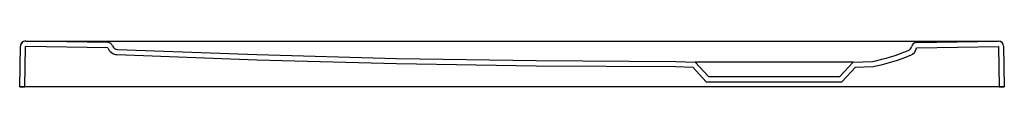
# Model space of a CAD drawing. Header units: millimetres. Extents: x 4809.298 to 4810.049, y 2545.317 to 2545.352.
import ezdxf

# ---------------------------------------------------------------- set-up
doc = ezdxf.new("R2010")
doc.units = ezdxf.units.MM
doc.layers.add('SANINDUSA', color=3, linetype='Continuous')

msp = doc.modelspace()

# ---------------------------------------------------------------- linework, layer by layer
at = {"layer": 'SANINDUSA'}
for p, q in [((4809.30242, 2545.35156), (4809.31118, 2545.35152)), ((4809.36509, 2545.35043), (4809.30246, 2545.35152)), ((4809.31118, 2545.35152), (4810.03573, 2545.35152)), ((4809.98209, 2545.35043), (4810.04446, 2545.35152)), ((4810.03573, 2545.35152), (4810.04449, 2545.35156)), ((4809.29785, 2545.31659), (4809.29839, 2545.34759)), ((4809.29839, 2545.34763), (4809.29839, 2545.34759)), ((4809.30185, 2545.31659), (4809.30239, 2545.34752)), ((4809.36502, 2545.34643), (4809.30239, 2545.34752)), ((4809.98216, 2545.34644), (4810.04453, 2545.34752)), ((4810.04453, 2545.34752), (4810.04507, 2545.31659)), ((4810.04853, 2545.34759), (4810.04907, 2545.31659)), ((4809.79847, 2545.33608), (4809.81314, 2545.33557)), ((4809.81314, 2545.33557), (4809.82346, 2545.32457)), ((4809.93377, 2545.33557), (4809.81314, 2545.33557)), ((4809.92346, 2545.32457), (4809.93377, 2545.33557)), ((4809.93377, 2545.33557), (4809.94844, 2545.33608)), ((4809.79833, 2545.33208), (4809.81135, 2545.33163)), ((4809.81135, 2545.33163), (4809.82172, 2545.32057)), ((4809.92519, 2545.32057), (4809.93556, 2545.33163)), ((4809.93556, 2545.33163), (4809.94892, 2545.3321)), ((4809.82172, 2545.32057), (4809.92519, 2545.32057)), ((4809.82346, 2545.32457), (4809.92346, 2545.32457)), ((4810.04907, 2545.31659), (4809.29785, 2545.31659)), ((4809.29785, 2545.31659), (4809.30185, 2545.31659)), ((4810.04507, 2545.31659), (4810.04907, 2545.31659))]:
    msp.add_line(p, q, dxfattribs=at)
for points in [[(4809.37235, 2545.34521), (4809.47884, 2545.34122), (4809.58535, 2545.33837), (4809.69193, 2545.33665), (4809.79846, 2545.33608)], [(4809.3722, 2545.34122), (4809.47871, 2545.33722), (4809.58527, 2545.33437), (4809.69189, 2545.33265), (4809.79843, 2545.33208)]]:
    msp.add_lwpolyline(points, dxfattribs=at)
for centre, radius, start, end in [((4809.30239, 2545.34756), 0.004, 89.49884, 178.99892), ((4809.30239, 2545.34752), 0.004, 89, 179), ((4809.36502, 2545.34643), 0.004, 20.33921, 89), ((4809.98216, 2545.34644), 0.004, 91, 167.9749), ((4810.04453, 2545.34752), 0.004, 1, 91), ((4810.04453, 2545.34756), 0.004, 1.00108, 90.50116), ((4809.37252, 2545.34921), 0.008, 200.33979, 267.54445), ((4809.37252, 2545.34921), 0.004, 200.33979, 267.54445), ((4809.91846, 2545.48415), 0.15107, 281.45408, 292.32158), ((4809.97433, 2545.3481), 0.004, 292.05057, 347.9749), ((4809.97433, 2545.3481), 0.008, 292.05057, 347.9749), ((4809.91846, 2545.48415), 0.15507, 281.33004, 292.32158)]:
    msp.add_arc(centre, radius, start, end, dxfattribs=at)

doc.saveas('drawing.dxf')
